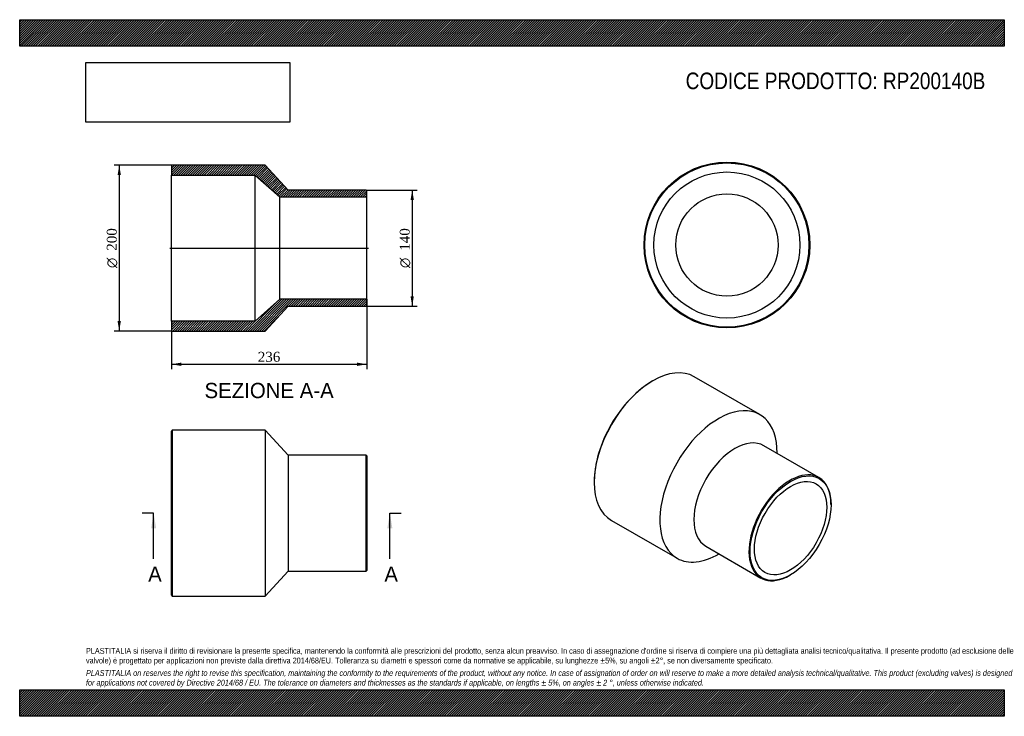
# Model space of a CAD drawing. Header units: millimetres. Extents: x 0 to 1188, y 0 to 840.
import ezdxf
from ezdxf.enums import TextEntityAlignment as Align
from ezdxf.lldxf.tags import DXFTag

# ---------------------------------------------------------------- set-up
doc = ezdxf.new("R2010")
doc.units = ezdxf.units.MM
doc.header["$LTSCALE"] = 4
for name, color, linetype in [('Default', 7, 'Continuous'), ('DV4_Default', 7, 'Continuous'), ('RP200140B', 7, 'Continuous')]:
    doc.layers.add(name, color=color, linetype=linetype)
doc.styles.add('SEACAD_Solid_Edge_ANSI', font='seans.ttf')
doc.styles.add('SEACAD_Solid_Edge_ANSI1_Symbols', font='semeca1.ttf')
doc.styles.add('SEACAD_Times_New_Roman', font='times.ttf')
tags = doc.linetypes.add('CENTER2', pattern=[28.575, 19.05, -3.175, 3.175, -3.175]).pattern_tags.tags
tags[10:11] = [DXFTag(74, 4), DXFTag(75, 0), DXFTag(340, '0'), DXFTag(46, 0.0), DXFTag(50, 0.0), DXFTag(44, 0.0), DXFTag(45, 0.0)]
tags[8:9] = [DXFTag(74, 4), DXFTag(75, 0), DXFTag(340, '0'), DXFTag(46, 0.0), DXFTag(50, 0.0), DXFTag(44, 0.0), DXFTag(45, 0.0)]
tags[6:7] = [DXFTag(74, 4), DXFTag(75, 0), DXFTag(340, '0'), DXFTag(46, 0.0), DXFTag(50, 0.0), DXFTag(44, 0.0), DXFTag(45, 0.0)]
tags[4:5] = [DXFTag(74, 4), DXFTag(75, 0), DXFTag(340, '0'), DXFTag(46, 0.0), DXFTag(50, 0.0), DXFTag(44, 0.0), DXFTag(45, 0.0)]
doc.dimstyles.new('ANSImm', dxfattribs={"dimtxt": 12, "dimasz": 12, "dimexe": 6, "dimexo": 0, "dimgap": 3, "dimtad": 1, "dimdsep": 46, "dimtxsty": 'SEACAD_Times_New_Roman', "dimblk1": '_SE_FILLED', "dimblk2": '_SE_FILLED', "dimsah": 1, "dimcen": 6, "dimazin": 0, "dimtfac": 0.85, "dimtdec": 3, "dimtofl": 0, "dimtmove": 0, "dimatfit": 3, "dimfxl": 1, "dimarcsym": 0})
picture_1 = doc.add_image_def('image1.jpg', size_in_pixel=(4302, 1260))

# ---------------------------------------------------------------- blocks, each defined once
blk = doc.blocks.new('SE')
at = {"layer": 'RP200140B', "color": 7, "linetype": 'Continuous'}
for p, q in [((184, 345), (183, 344)), ((184, 345), (184, 145)), ((296, 345), (184, 345)), ((296, 345), (296, 145)), ((324, 315), (296, 345)), ((183, 146), (183, 344)), ((324, 315), (324, 175)), ((418, 315), (324, 315)), ((418, 175), (418, 315)), ((419, 314), (418, 315)), ((419, 314), (419, 176)), ((296, 145), (324, 175)), ((324, 175), (418, 175)), ((418, 175), (419, 176)), ((183, 146), (184, 145)), ((184, 145), (296, 145))]:
    blk.add_line(p, q, dxfattribs=at)
blk = doc.blocks.new('SE1')
at = {"layer": 'RP200140B', "color": 7, "linetype": 'Continuous'}
for p, q in [((763.9, 404.5), (763.2, 404.1)), ((893.1, 363.8), (813.9, 409.5)), ((964.4, 288), (897.9, 326.3)), ((693.2, 282.9), (693.2, 282.1)), ((978.9, 255.1), (978.9, 255.9)), ((713.9, 236.3), (793.1, 190.5)), ((827.9, 205.1), (894.4, 166.7)), ((929.4, 170.2), (930.1, 170.6))]:
    blk.add_line(p, q, dxfattribs=at)
for centre, major_axis, start_param, end_param in [((763.9, 322.9), (-50, -86.6), 3.141593, 6.283185), ((763.2, 323.3), (49.5, 85.7), 0.785398, 2.356195), ((843.1, 277.2), (-50, -86.6), 2.346194, 6.283185), ((862.9, 265.7), (-35, -60.6), 3.141593, 6.283185), ((929.4, 227.3), (35, 60.6), 0, 3.926991), ((929.4, 227.3), (35, 60.6), 5.497787, 6.283185), ((843.1, 277.2), (-50, -86.6), 0, 0.795399)]:
    blk.add_ellipse(centre, major_axis=major_axis, ratio=0.57735, start_param=start_param, end_param=end_param, dxfattribs=at)
for major_axis in [(-34.5, -59.8), (-30.9, -53.4)]:
    blk.add_ellipse((930.1, 226.9), major_axis=major_axis, ratio=0.57735, dxfattribs=at)
blk = doc.blocks.new('SE2')
at = {"layer": 'RP200140B', "color": 7, "linetype": 'Continuous'}
for radius in [100, 99, 88.1, 61.7]:
    blk.add_circle((853.3, 568.3), radius, dxfattribs=at)
blk = doc.blocks.new('SE4')
at = {"color": 7, "linetype": 'Continuous', "style": 'SEACAD_Solid_Edge_ANSI'}
blk.add_text('A', height=18.4, dxfattribs=at).set_placement((155, 180.6), align=Align.TOP_LEFT)
blk = doc.blocks.new('SE5')
at = {"color": 7, "linetype": 'Continuous', "style": 'SEACAD_Solid_Edge_ANSI'}
blk.add_text('A', height=18.4, dxfattribs=at).set_placement((440, 180.6), align=Align.TOP_LEFT)
blk = doc.blocks.new('SEANNOT_GROUP')
at = {"linetype": 'Continuous'}
blk.add_hatch(color=7, dxfattribs=at).paths.add_polyline_path([(164.7, 226.6), (161.6, 245), (158.6, 226.6)])
at = {"color": 7, "linetype": 'Continuous'}
blk.add_lwpolyline([(161.6, 189.8), (161.6, 245)], dxfattribs=at)
blk = doc.blocks.new('SEANNOT_GROUP1')
at = {"linetype": 'Continuous'}
blk.add_hatch(color=7, dxfattribs=at).paths.add_polyline_path([(449.7, 226.6), (446.6, 245), (443.6, 226.6)])
at = {"color": 7, "linetype": 'Continuous'}
blk.add_lwpolyline([(446.6, 189.8), (446.6, 245)], dxfattribs=at)
blk = doc.blocks.new('SE3')
at = {"layer": 'Default', "color": 7, "linetype": 'CENTER2'}
for p, q in [((161.6, 245), (147.8, 245)), ((446.6, 245), (460.4, 245))]:
    blk.add_line(p, q, dxfattribs=at)
at = {"layer": 'Default', "color": 7, "linetype": 'CENTER2', "const_width": 0.0001}
blk.add_lwpolyline([(161.6, 245), (446.6, 245)], dxfattribs=at)
at = {"layer": 'Default'}
for name in ['SEANNOT_GROUP', 'SEANNOT_GROUP1', 'SE4', 'SE5']:
    blk.add_blockref(name, (0, 0), dxfattribs=at)
blk = doc.blocks.new('SE6')
at = {"layer": 'RP200140B', "linetype": 'Continuous'}
h = blk.add_hatch(dxfattribs=at)
h.set_pattern_fill('LINE', scale=0.62992, angle=45, style=0)
h.paths.add_polyline_path([(324, 634.6), (296, 664.6), (184, 664.6), (183, 663.6), (183, 652.7), (284, 652.7), (314, 626.3), (419, 626.3), (419, 633.6), (418, 634.6)])
h = blk.add_hatch(dxfattribs=at)
h.set_pattern_fill('LINE', scale=0.62992, angle=45, style=0)
h.paths.add_polyline_path([(296, 464.6), (324, 494.6), (418, 494.6), (419, 495.6), (419, 502.9), (314, 502.9), (284, 476.5), (183, 476.5), (183, 465.6), (184, 464.6)])
at = {"layer": 'DV4_Default', "color": 7, "linetype": 'CENTER2'}
blk.add_line((181.2, 564.6), (420.7, 564.6), dxfattribs=at)
at = {"layer": 'RP200140B', "color": 7, "linetype": 'Continuous'}
for p, q in [((183, 663.6), (184, 664.6)), ((183, 663.6), (183, 652.7)), ((296, 664.6), (184, 664.6)), ((324, 634.6), (296, 664.6)), ((183, 476.5), (183, 652.7)), ((183, 652.7), (284, 652.7)), ((284, 476.5), (284, 652.7)), ((284, 652.7), (314, 626.3)), ((418, 634.6), (324, 634.6)), ((418, 634.6), (419, 633.6)), ((419, 626.3), (419, 633.6)), ((314, 502.9), (314, 626.3)), ((314, 626.3), (419, 626.3)), ((419, 502.9), (419, 626.3)), ((314, 502.9), (284, 476.5)), ((419, 502.9), (314, 502.9)), ((419, 495.6), (419, 502.9)), ((296, 464.6), (324, 494.6)), ((324, 494.6), (418, 494.6)), ((419, 495.6), (418, 494.6)), ((284, 476.5), (183, 476.5)), ((183, 476.5), (183, 465.6)), ((184, 464.6), (183, 465.6)), ((184, 464.6), (296, 464.6))]:
    blk.add_line(p, q, dxfattribs=at)
blk = doc.blocks.new('DMBLK240')
at = {"layer": 'Default', "linetype": 'Continuous'}
for points in [[(195, 422.5), (195, 426.5), (183, 424.5)], [(407, 422.5), (419, 424.5), (407, 426.5)]]:
    blk.add_hatch(color=7, dxfattribs=at).paths.add_polyline_path(points)
at = {"layer": 'Default', "color": 7, "linetype": 'Continuous'}
for p, q in [((419, 502.9), (419, 418.5)), ((183, 476.5), (183, 418.5)), ((183, 424.5), (419, 424.5))]:
    blk.add_line(p, q, dxfattribs=at)
at = {"layer": 'Default', "color": 7, "linetype": 'Continuous', "style": 'SEACAD_Times_New_Roman'}
blk.add_text('236', height=12, dxfattribs=at).set_placement((287.3, 439.5), align=Align.TOP_LEFT)
blk = doc.blocks.new('_SE_FILLED')
at = {"color": 0}
blk.add_line((0, 0), (-1, 0), dxfattribs=at)
blk.add_solid([(0, 0), (-1, -0.1665), (-1, 0.1665), (0, 0)], dxfattribs=at)
blk = doc.blocks.new('GDimGGroup')
at = {"layer": 'Default', "linetype": 'Continuous'}
for points in [[(475.6, 622.6), (473.6, 634.6), (471.6, 622.6)], [(475.6, 506.6), (471.6, 506.6), (473.6, 494.6)]]:
    blk.add_hatch(color=7, dxfattribs=at).paths.add_polyline_path(points)
at = {"layer": 'Default', "color": 7, "linetype": 'Continuous'}
for p, q in [((418, 634.6), (479.6, 634.6)), ((473.6, 634.6), (473.6, 494.6)), ((418, 494.6), (479.6, 494.6))]:
    blk.add_line(p, q, dxfattribs=at)
for s, style, p in [('140', 'SEACAD_Times_New_Roman', (458.6, 561.4)), ('O', 'SEACAD_Solid_Edge_ANSI1_Symbols', (458.6, 540.5))]:
    blk.add_text(s, height=12, rotation=90, dxfattribs=dict(at, style=style)).set_placement(p, align=Align.TOP_LEFT)
blk = doc.blocks.new('GDimGGroup1')
at = {"layer": 'Default', "linetype": 'Continuous'}
for points in [[(118.1, 652.6), (122.1, 652.6), (120.1, 664.6)], [(118.1, 476.6), (120.1, 464.6), (122.1, 476.6)]]:
    blk.add_hatch(color=7, dxfattribs=at).paths.add_polyline_path(points)
at = {"layer": 'Default', "color": 7, "linetype": 'Continuous'}
for p, q in [((184, 664.6), (114.1, 664.6)), ((120.1, 664.6), (120.1, 464.6)), ((184, 464.6), (114.1, 464.6))]:
    blk.add_line(p, q, dxfattribs=at)
for s, style, p in [('200', 'SEACAD_Times_New_Roman', (105.1, 561.4)), ('O', 'SEACAD_Solid_Edge_ANSI1_Symbols', (105.1, 540.5))]:
    blk.add_text(s, height=12, rotation=90, dxfattribs=dict(at, style=style)).set_placement(p, align=Align.TOP_LEFT)

msp = doc.modelspace()

# ---------------------------------------------------------------- hatches: boundary and pattern name
at = {"layer": 'Default', "linetype": 'Continuous'}
h = msp.add_hatch(dxfattribs=at)
h.set_pattern_fill('LINE', scale=0.629921, angle=45, style=0)
h.paths.add_polyline_path([(1188, 808), (1188, 840), (0, 840), (0, 808)])
for points in [[(1188, 808), (1188, 840), (0, 840), (0, 808)], [(1188, 0), (1188, 32), (0, 32), (0, 0)]]:
    msp.add_hatch(color=7, dxfattribs=at).paths.add_polyline_path(points)
h = msp.add_hatch(dxfattribs=at)
h.set_pattern_fill('LINE', scale=0.629921, angle=45, style=0)
h.paths.add_polyline_path([(1188, 0), (1188, 32), (0, 32), (0, 0)])

# ---------------------------------------------------------------- linework, layer by layer
at = {"layer": 'Default', "color": 7, "linetype": 'Continuous'}
for p, q in [((0, 840), (1188, 840)), ((0, 808), (0, 840)), ((1188, 840), (1188, 808)), ((1188, 808), (0, 808)), ((0, 32), (1188, 32)), ((0, 0), (0, 32)), ((1188, 32), (1188, 0)), ((1188, 0), (0, 0))]:
    msp.add_line(p, q, dxfattribs=at)

# ---------------------------------------------------------------- block references
at = {"layer": 'Default'}
for name in ['SE2', 'GDimGGroup1', 'SE6', 'GDimGGroup', 'SE1', 'SE', 'SE3']:
    msp.add_blockref(name, (0, 0), dxfattribs=at)

# ---------------------------------------------------------------- texts
at = {"layer": 'Default', "color": 7, "linetype": 'Continuous', "style": 'SEACAD_Solid_Edge_ANSI'}
msp.add_text('SEZIONE A-A', height=18.4, dxfattribs=at).set_placement((223.019, 402.06), align=Align.TOP_LEFT)
at = {"layer": 'Default', "attachment_point": 1}
for s, insert, char_height, width in [('{\\fArial Narrow|b0||i0||c0|p34;\\C7;\\H20.;\\W1.;CODICE PRODOTTO: RP200140B}', (803.555, 776.254), 20, 362.68186), ("{\\fArial Narrow|b0||i0||c0|p34;\\C7;\\H7.;\\W1.;PLASTITALIA si riserva il diritto di revisionare la presente specifica, mantenendo la conformità alle prescrizioni del prodotto, senza alcun preavviso. In caso di assegnazione d'ordine si riserva di compiere una più dettagliata analisi tecnico/qualitativa. Il presente prodotto (ad esclusione delle \\P}{\\fArial Narrow|b0||i0||c0|p34;\\C7;\\H7.;\\W1.;valvole) è progettato per applicazioni non previste dalla direttiva 2014/68/EU. Tolleranza su diametri e spessori come da normative se applicabile, su lunghezze ±5%, su angoli ±2°, se non diversamente specificato.\\P}{\\fArial Narrow|b0||i0||c0|p34;\\C7;\\H2.;\\W1.;   \\P}{\\fArial Narrow|b0||i1||c0|p34;\\C7;\\H7.;\\W1.;PLASTITALIA on reserves the right to revise this specification, maintaining the conformity to the requirements of the product, without any notice. In case of assignation of order on will reserve to make a more detailed analysis technical/qualitative. This product (excluding valves) is designed \\P}{\\fArial Narrow|b0||i1||c0|p34;\\C7;\\H7.;\\W1.;for applications not covered by Directive 2014/68 / EU. The tolerance on diameters and thicknesses as the standards if applicable, on lengths ± 5%, on angles ± 2 °, unless otherwise indicated.\\P}", (80, 82.409), 7, 1028)]:
    msp.add_mtext(s, dxfattribs=dict(at, insert=insert, char_height=char_height, width=width))

# ---------------------------------------------------------------- dimensions: what is measured, and where the dimension line sits
at = {"layer": 'Default', "color": 7, "linetype": 'Continuous'}
dim = msp.add_linear_dim(base=(418.976, 424.486), p1=(182.976, 476.51), p2=(418.976, 502.91), text='\\A1;<>', dimstyle='ANSImm', dxfattribs=at)
dim.commit()
dim.dimension.update_dxf_attribs({"geometry": 'DMBLK240', "text_midpoint": (300.976, 424.486), "dimtype": 160})

# ---------------------------------------------------------------- pictures from other files: only their frames are drawn
image = msp.add_image(picture_1, insert=(80, 716.413), size_in_units=(245.829, 72))
image.dxf.flags = 7

doc.saveas('drawing.dxf')
